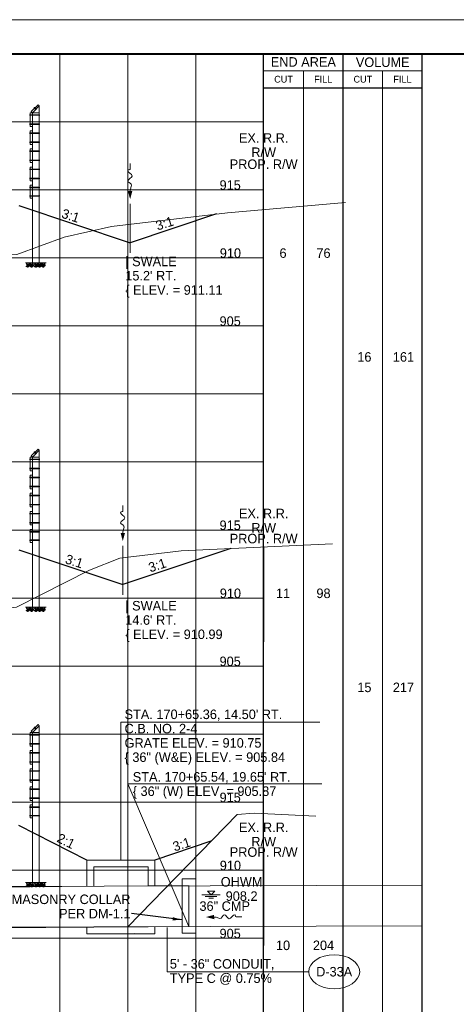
# Paper-space layout 'Layout1' of a CAD drawing. Header units: feet. Extents: x -1084 to 2301, y -843 to 1840.
# Tile 21 of 46: x 43 to 75, y 610 to 682. Entities that reach past the tile are written whole.
import ezdxf
from ezdxf.enums import TextEntityAlignment as Align

# ---------------------------------------------------------------- set-up
doc = ezdxf.new("R2010")
doc.units = ezdxf.units.FT
doc.header["$LTSCALE"] = 10
doc.header["$MEASUREMENT"] = 0
for name, pattern in [('cl5', [50, 1.25, -1.25, 45, -1.25, 1.25]), ('DGN Style 2', [42.257429, 25.354457, -16.902971]), ('DGN Style 3', [59.1604, 42.257429, -16.902971]), ('DGN Style 5', [29.5802, 12.677229, -16.902971]), ('esmtrrex', [4.75, 0.8, -0.325, -0.325, 0.8, -0.3, 0.8, -0.3, 0.8, -0.3]), ('fencepr', [1, 0.925, 0.075]), ('rowpr', [5.45, 1, -0.225, -0.225, 4])]:
    doc.linetypes.add(name, pattern=pattern)
for name, color, linetype, lineweight in [('DR_P_Flow_Arrow', 151, 'Continuous', 13), ('DR_P_Storm_Sewer', 151, 'Continuous', 13), ('DR_P_Text', 7, 'Continuous', 13), ('DR_X_Storm_Sewer', 151, 'DGN Style 5', 0), ('DR_X_Text', 7, 'Continuous', 0), ('GE_P_CL_5', 7, 'cl5', 13), ('RD_P_Cells', 7, 'Continuous', 0), ('RD_P_Fence', 230, 'fencepr', 13), ('RW_P_Fee_RW', 193, 'rowpr', 40), ('RW_X_Esmt_RR', 6, 'esmtrrex', 30), ('SH_Border', 7, 'Continuous', 40), ('SH_Data', 7, 'Continuous', 0), ('SH_Major_Grid_Line', 254, 'Continuous', 13), ('SH_Text', 7, 'Continuous', 13), ('TX_P_5', 7, 'Continuous', 13), ('XS_P_Finished_Grade', 3, 'Continuous', 30), ('XS_P_Subgrade', 4, 'Continuous', 30), ('XS_X_Ground_Line', 3, 'DGN Style 2', 13)]:
    doc.layers.add(name, color=color, linetype=linetype, lineweight=lineweight)
doc.layers.add('SH_Cut_Line', color=7, linetype='DGN Style 3', lineweight=0, plot=False)
doc.styles.add('Slanted-Normal LS 0.50', font='font31.shx', dxfattribs={"height": 0.14})
doc.styles.add('Style-font30', font='font30.shx')
doc.styles.add('Style-font31', font='font31.shx')
doc.dimstyles.get("Standard").update_dxf_attribs({"dimtxt": 0.18, "dimasz": 0.18, "dimexe": 0.18, "dimexo": 0.0625, "dimgap": 0.09, "dimtad": 0, "dimtih": 1, "dimtoh": 1, "dimdec": 4, "dimzin": 0, "dimdsep": 46, "dimtxsty": 'Standard', "dimcen": 0.09, "dimadec": 0, "dimazin": 0, "dimtfac": 1, "dimtdec": 4, "dimtofl": 0, "dimtmove": 0, "dimatfit": 3, "dimfxl": 1, "dimtolj": 1, "dimtzin": 0, "dimarcsym": 0})

# ---------------------------------------------------------------- blocks, each defined once
blk = doc.blocks.new('DFL-P_43')
at = {"layer": 'DR_X_Text'}
blk.add_open_spline([(-0.0799, 0.0002), (-0.081, 0.0002), (-0.082, 0.0002), (-0.0831, 0.0002), (-0.0943, 0.0003), (-0.1051, 0.005), (-0.116, 0.0077), (-0.1231, 0.0095), (-0.1309, 0.0131), (-0.1368, 0.015), (-0.1519, 0.0197), (-0.165, -0.0203), (-0.1792, -0.0218), (-0.1954, -0.0234), (-0.2115, 0.0181), (-0.2277, 0.0195), (-0.2455, 0.0211), (-0.2657, -0.0279), (-0.2837, -0.0218), (-0.2903, -0.0195), (-0.2867, 0.0007), (-0.2951, 0.0006), (-0.3134, 0.0004), (-0.3317, 0.0002), (-0.35, 0)], degree=3, knots=[0, 0, 0, 0, 0.009646, 0.009646, 0.009646, 0.112481, 0.112481, 0.112481, 0.179673, 0.179673, 0.179673, 0.350625, 0.350625, 0.350625, 0.544565, 0.544565, 0.544565, 0.756426, 0.756426, 0.756426, 0.832712, 0.832712, 0.832712, 1, 1, 1, 1], dxfattribs=at)
at = {"layer": 'DR_X_Text', "extrusion": (0, 0, -1)}
blk.add_solid([(0.08, 0.0215), (0, 0), (0.08, -0.0214)], dxfattribs=at)
blk = doc.blocks.new('GPKLBL_153')
at = {"layer": 'TX_P_5', "linetype": 'Continuous', "insert": (-0.445, 0.967), "char_height": 0.7, "attachment_point": 1, "rotation": 350.53768, "line_spacing_factor": 0.6, "style": 'Style-font31'}
blk.add_mtext('2:1', dxfattribs=at)
blk = doc.blocks.new('RCP_1')
at = {"layer": 'RD_P_Cells'}
for points, knots in [([(0.018, 0.094), (0.034, 0.1), (0.049, 0.107), (0.065, 0.113), (0.073, 0.116), (0.077, 0.099), (0.078, 0.091), (0.079, 0.081), (0.071, 0.071), (0.063, 0.061), (0.052, 0.047), (0.024, 0.038), (0.018, 0.052), (0.015, 0.06), (0.014, 0.068), (0.014, 0.076), (0.014, 0.08), (0.012, 0.085), (0.014, 0.089), (0.016, 0.09), (0.017, 0.092), (0.018, 0.094)], [0, 0, 0, 0, 0.258176, 0.258176, 0.258176, 0.385117, 0.385117, 0.385117, 0.555016, 0.555016, 0.555016, 0.785627, 0.785627, 0.785627, 0.908123, 0.908123, 0.908123, 0.969027, 0.969027, 0.969027, 1, 1, 1, 1]), ([(0.047, 0.33), (0.055, 0.335), (0.064, 0.339), (0.072, 0.343), (0.081, 0.347), (0.092, 0.348), (0.102, 0.349), (0.109, 0.349), (0.116, 0.347), (0.123, 0.341), (0.129, 0.335), (0.128, 0.327), (0.127, 0.32), (0.124, 0.31), (0.12, 0.299), (0.109, 0.291), (0.099, 0.282), (0.089, 0.281), (0.078, 0.279), (0.067, 0.276), (0.054, 0.269), (0.043, 0.279), (0.036, 0.286), (0.034, 0.293), (0.034, 0.301), (0.035, 0.307), (0.035, 0.315), (0.04, 0.321), (0.042, 0.324), (0.044, 0.327), (0.047, 0.33)], [0, 0, 0, 0, 0.107172, 0.107172, 0.107172, 0.224609, 0.224609, 0.224609, 0.311187, 0.311187, 0.311187, 0.390245, 0.390245, 0.390245, 0.521508, 0.521508, 0.521508, 0.650159, 0.650159, 0.650159, 0.785017, 0.785017, 0.785017, 0.874079, 0.874079, 0.874079, 0.953282, 0.953282, 0.953282, 1, 1, 1, 1]), ([(0.156, 0.261), (0.171, 0.264), (0.186, 0.267), (0.201, 0.269), (0.216, 0.271), (0.223, 0.245), (0.227, 0.231), (0.23, 0.218), (0.228, 0.202), (0.217, 0.19), (0.204, 0.176), (0.189, 0.17), (0.173, 0.165), (0.159, 0.161), (0.143, 0.159), (0.129, 0.165), (0.12, 0.169), (0.114, 0.175), (0.109, 0.183), (0.1, 0.197), (0.098, 0.215), (0.105, 0.228), (0.11, 0.236), (0.117, 0.244), (0.126, 0.249), (0.133, 0.254), (0.14, 0.258), (0.148, 0.26), (0.151, 0.26), (0.154, 0.261), (0.156, 0.262)], [0, 0, 0, 0, 0.126661, 0.126661, 0.126661, 0.253188, 0.253188, 0.253188, 0.368171, 0.368171, 0.368171, 0.509113, 0.509113, 0.509113, 0.63015, 0.63015, 0.63015, 0.70369, 0.70369, 0.70369, 0.826515, 0.826515, 0.826515, 0.907901, 0.907901, 0.907901, 0.976801, 0.976801, 0.976801, 1, 1, 1, 1]), ([(0.158, 0.106), (0.17, 0.109), (0.181, 0.113), (0.193, 0.116), (0.211, 0.12), (0.228, 0.117), (0.245, 0.102), (0.259, 0.091), (0.26, 0.075), (0.256, 0.062), (0.252, 0.047), (0.242, 0.032), (0.227, 0.019), (0.208, 0.002), (0.181, -0.004), (0.162, 0.008), (0.146, 0.017), (0.129, 0.031), (0.126, 0.047), (0.124, 0.058), (0.13, 0.07), (0.136, 0.079), (0.14, 0.086), (0.144, 0.093), (0.15, 0.099), (0.152, 0.101), (0.155, 0.104), (0.158, 0.106)], [0, 0, 0, 0, 0.098896, 0.098896, 0.098896, 0.24332, 0.24332, 0.24332, 0.355319, 0.355319, 0.355319, 0.496743, 0.496743, 0.496743, 0.673566, 0.673566, 0.673566, 0.816859, 0.816859, 0.816859, 0.906168, 0.906168, 0.906168, 0.969895, 0.969895, 0.969895, 1, 1, 1, 1]), ([(0.287, 0.352), (0.3, 0.354), (0.312, 0.356), (0.325, 0.358), (0.336, 0.359), (0.339, 0.335), (0.335, 0.325), (0.331, 0.314), (0.322, 0.303), (0.311, 0.295), (0.301, 0.287), (0.279, 0.289), (0.273, 0.301), (0.269, 0.309), (0.271, 0.318), (0.273, 0.326), (0.274, 0.331), (0.275, 0.337), (0.279, 0.342), (0.281, 0.345), (0.284, 0.349), (0.287, 0.352)], [0, 0, 0, 0, 0.188286, 0.188286, 0.188286, 0.356428, 0.356428, 0.356428, 0.541746, 0.541746, 0.541746, 0.732506, 0.732506, 0.732506, 0.852511, 0.852511, 0.852511, 0.937171, 0.937171, 0.937171, 1, 1, 1, 1]), ([(0.307, 0.203), (0.319, 0.208), (0.331, 0.213), (0.342, 0.218), (0.355, 0.224), (0.36, 0.197), (0.363, 0.184), (0.366, 0.171), (0.363, 0.157), (0.352, 0.144), (0.342, 0.132), (0.331, 0.126), (0.319, 0.123), (0.309, 0.12), (0.297, 0.119), (0.288, 0.129), (0.276, 0.14), (0.272, 0.153), (0.274, 0.165), (0.276, 0.174), (0.28, 0.186), (0.289, 0.191), (0.295, 0.195), (0.301, 0.199), (0.307, 0.203)], [0, 0, 0, 0, 0.135762, 0.135762, 0.135762, 0.276579, 0.276579, 0.276579, 0.425633, 0.425633, 0.425633, 0.565886, 0.565886, 0.565886, 0.678149, 0.678149, 0.678149, 0.814077, 0.814077, 0.814077, 0.922173, 0.922173, 0.922173, 1, 1, 1, 1])]:
    blk.add_open_spline(points, degree=3, knots=knots, dxfattribs=at)
blk = doc.blocks.new('XS POINT_91')
at = {"layer": 'RW_X_Esmt_RR', "linetype": 'DGN Style 3', "lineweight": 0}
blk.add_line((0, 3.5), (0, -3.5), dxfattribs=at)
blk = doc.blocks.new('GPKLBL_154')
at = {"layer": 'TX_P_5', "linetype": 'Continuous', "extrusion": (0, 0, -1), "insert": (-0.445, 0.967), "char_height": 0.7, "attachment_point": 3, "text_direction": (-0.986394, 0.164399, 0), "line_spacing_factor": 0.6, "style": 'Style-font31'}
blk.add_mtext('3:1', dxfattribs=at)
blk = doc.blocks.new('WSELEV_3')
at = {"layer": 'DR_X_Storm_Sewer', "linetype": 'Continuous'}
for p, q in [((-0.135, 0), (0.135, 0)), ((0, 0), (-0.053, 0.053)), ((-0.053, 0.053), (0.053, 0.053)), ((0, 0), (0.053, 0.053)), ((-0.085, -0.025), (0.085, -0.025)), ((-0.035, -0.05), (0.035, -0.05))]:
    blk.add_line(p, q, dxfattribs=at)
blk = doc.blocks.new('XS POINT_92')
at = {"layer": 'RW_X_Esmt_RR', "linetype": 'DGN Style 3', "lineweight": 0}
blk.add_line((0, 3.5), (0, -3.5), dxfattribs=at)
blk = doc.blocks.new('GPKLBL_158')
at = {"layer": 'TX_P_5', "linetype": 'Continuous', "insert": (-0.467, 0.971), "char_height": 0.7, "attachment_point": 1, "rotation": 350.53768, "line_spacing_factor": 0.6, "style": 'Style-font31'}
blk.add_mtext('3:1', dxfattribs=at)
blk = doc.blocks.new('GPKLBL_159')
at = {"layer": 'TX_P_5', "linetype": 'Continuous', "extrusion": (0, 0, -1), "insert": (-0.445, 0.967), "char_height": 0.7, "attachment_point": 3, "text_direction": (-0.986394, 0.164399, 0), "line_spacing_factor": 0.6, "style": 'Style-font31'}
blk.add_mtext('3:1', dxfattribs=at)
blk = doc.blocks.new('DFL-P_45')
at = {"layer": 'DR_P_Flow_Arrow', "color": 151, "linetype": 'Continuous', "lineweight": 13}
blk.add_open_spline([(-0.0799, 0.0003), (-0.081, 0.0002), (-0.082, 0.0002), (-0.0831, 0.0003), (-0.0943, 0.0003), (-0.1051, 0.005), (-0.116, 0.0078), (-0.1231, 0.0095), (-0.131, 0.0131), (-0.1368, 0.015), (-0.1515, 0.0198), (-0.165, -0.0203), (-0.1792, -0.0217), (-0.1954, -0.0234), (-0.2116, 0.0181), (-0.2278, 0.0195), (-0.2454, 0.0211), (-0.2657, -0.0279), (-0.2837, -0.0217), (-0.2903, -0.0195), (-0.2867, 0.0007), (-0.2951, 0.0006), (-0.3134, 0.0004), (-0.3317, 0.0002), (-0.35, 0)], degree=3, knots=[0, 0, 0, 0, 0.009646, 0.009646, 0.009646, 0.112481, 0.112481, 0.112481, 0.179673, 0.179673, 0.179673, 0.350625, 0.350625, 0.350625, 0.544565, 0.544565, 0.544565, 0.756426, 0.756426, 0.756426, 0.832712, 0.832712, 0.832712, 1, 1, 1, 1], dxfattribs=at)
at = {"layer": 'DR_P_Flow_Arrow', "color": 151, "linetype": 'Continuous', "lineweight": 0, "extrusion": (0, 0, -1)}
blk.add_solid([(0.08, 0.0215), (0, 0), (0.08, -0.0214)], dxfattribs=at)
blk = doc.blocks.new('XS POINT_94')
at = {"layer": 'RW_P_Fee_RW', "linetype": 'Continuous', "lineweight": 13}
blk.add_line((0, 3.5), (0, -3.5), dxfattribs=at)
blk = doc.blocks.new('XS POINT_95')
at = {"layer": 'RW_X_Esmt_RR', "linetype": 'DGN Style 3', "lineweight": 0}
blk.add_line((0, 3.5), (0, -3.5), dxfattribs=at)
blk = doc.blocks.new('GPKLBL_163')
at = {"layer": 'TX_P_5', "linetype": 'Continuous', "insert": (-0.467, 0.971), "char_height": 0.7, "attachment_point": 1, "rotation": 350.53768, "line_spacing_factor": 0.6, "style": 'Style-font31'}
blk.add_mtext('3:1', dxfattribs=at)
blk = doc.blocks.new('GPKLBL_164')
at = {"layer": 'TX_P_5', "linetype": 'Continuous', "extrusion": (0, 0, -1), "insert": (-0.445, 0.967), "char_height": 0.7, "attachment_point": 3, "text_direction": (-0.986394, 0.164399, 0), "line_spacing_factor": 0.6, "style": 'Style-font31'}
blk.add_mtext('3:1', dxfattribs=at)
blk = doc.blocks.new('DFL-P_46')
at = {"layer": 'DR_P_Flow_Arrow', "color": 151, "linetype": 'Continuous', "lineweight": 13}
blk.add_open_spline([(-0.0799, 0.0002), (-0.081, 0.0002), (-0.082, 0.0002), (-0.0831, 0.0002), (-0.0943, 0.0003), (-0.1051, 0.005), (-0.116, 0.0077), (-0.1231, 0.0095), (-0.131, 0.0131), (-0.1368, 0.015), (-0.1515, 0.0198), (-0.165, -0.0203), (-0.1792, -0.0218), (-0.1954, -0.0234), (-0.2116, 0.0181), (-0.2277, 0.0195), (-0.2454, 0.0211), (-0.2657, -0.0279), (-0.2837, -0.0218), (-0.2903, -0.0195), (-0.2867, 0.0007), (-0.2951, 0.0006), (-0.3134, 0.0004), (-0.3317, 0.0002), (-0.35, 0)], degree=3, knots=[0, 0, 0, 0, 0.009646, 0.009646, 0.009646, 0.112481, 0.112481, 0.112481, 0.179673, 0.179673, 0.179673, 0.350625, 0.350625, 0.350625, 0.544565, 0.544565, 0.544565, 0.756426, 0.756426, 0.756426, 0.832712, 0.832712, 0.832712, 1, 1, 1, 1], dxfattribs=at)
at = {"layer": 'DR_P_Flow_Arrow', "color": 151, "linetype": 'Continuous', "lineweight": 0, "extrusion": (0, 0, -1)}
blk.add_solid([(0.08, 0.0215), (0, 0), (0.08, -0.0214)], dxfattribs=at)
blk = doc.blocks.new('XS POINT_97')
at = {"layer": 'RW_P_Fee_RW', "linetype": 'Continuous', "lineweight": 13}
blk.add_line((0, 3.5), (0, -3.5), dxfattribs=at)

psp = doc.layouts.get("Layout1")

# ---------------------------------------------------------------- linework, layer by layer
at = {"layer": 'DR_P_Storm_Sewer'}
for p, q in [((47.833, 620.75), (52.833, 620.75)), ((47.833, 620.75), (47.833, 618.817)), ((48.333, 620.25), (48.333, 618.82)), ((48.333, 620.25), (52.333, 620.25)), ((52.333, 620.25), (52.333, 618.851)), ((52.833, 620.75), (52.833, 618.855)), ((54.833, 619.375), (55.833, 619.375)), ((54.833, 619.375), (54.833, 615.375)), ((55.833, 619.375), (55.833, 615.375)), ((19.832, 618.6), (48.333, 618.82)), ((52.333, 618.851), (55.332, 618.854)), ((55.332, 618.875), (55.332, 615.854)), ((19.832, 615.6), (48.333, 615.82)), ((47.833, 615.817), (47.833, 615.336)), ((52.333, 615.836), (48.333, 615.836)), ((52.333, 615.851), (55.332, 615.854)), ((52.333, 615.851), (52.333, 615.836)), ((52.833, 615.855), (52.833, 615.336)), ((52.833, 615.336), (47.833, 615.336)), ((50.333, 615.338), (51.333, 615.341)), ((54.833, 615.375), (55.833, 615.375))]:
    psp.add_line(p, q, dxfattribs=at)
at = {"layer": 'DR_P_Text'}
for p, q in [((50.333, 630.891), (64.961, 630.891)), ((50.333, 630.891), (50.333, 620.75)), ((50.833, 626.355), (65.11, 626.355)), ((55.332, 615.854), (50.833, 626.355)), ((53.735, 612.544), (53.735, 615.785)), ((53.735, 612.544), (64.142, 612.544))]:
    psp.add_line(p, q, dxfattribs=at)
at = {"layer": 'DR_P_Text', "color": 7, "linetype": 'Continuous', "lineweight": 13}
psp.add_ellipse((66.017, 612.544), major_axis=(1.875, 0), ratio=0.666667, dxfattribs=at)
at = {"layer": 'DR_X_Storm_Sewer'}
for p, q in [((41.293, 618.81), (72.5, 618.907)), ((41.293, 615.81), (72.5, 615.907))]:
    psp.add_line(p, q, dxfattribs=at)
at = {"layer": 'GE_P_CL_5'}
for p, q in [((51.012, 668.969), (51.012, 665.366)), ((50.472, 643.849), (50.472, 640.246))]:
    psp.add_line(p, q, dxfattribs=at)
at = {"layer": 'RD_P_Fence', "linetype": 'Continuous'}
for p, q in [((44.24, 676.253), (43.74, 675.753)), ((44.333, 676.16), (43.833, 675.66)), ((43.946, 675.988), (44.004, 676.047)), ((44.089, 675.874), (43.946, 676.017)), ((43.96, 675.973), (43.946, 675.988)), ((44.118, 675.903), (43.976, 676.046)), ((44.019, 676.032), (44.004, 676.047)), ((44.333, 676.16), (44.333, 664.631)), ((44.333, 675.516), (43.625, 675.516)), ((44.333, 675.474), (43.625, 675.474)), ((43.666, 675.536), (43.645, 675.536)), ((43.645, 675.453), (43.645, 675.536)), ((43.666, 675.453), (43.645, 675.453)), ((43.833, 675.66), (43.666, 675.66)), ((43.666, 674.66), (43.666, 675.66)), ((43.833, 675.66), (43.833, 664.631)), ((44.333, 675.66), (43.833, 675.66)), ((44.333, 674.846), (43.625, 674.846)), ((44.333, 674.804), (43.625, 674.804)), ((43.666, 674.866), (43.645, 674.866)), ((43.645, 674.783), (43.645, 674.866)), ((43.666, 674.783), (43.645, 674.783)), ((43.833, 674.66), (43.666, 674.66)), ((43.833, 674.33), (43.666, 674.33)), ((43.666, 673.33), (43.666, 674.33)), ((44.333, 674.186), (43.625, 674.186)), ((44.333, 674.144), (43.625, 674.144)), ((43.666, 674.206), (43.645, 674.206)), ((43.645, 674.123), (43.645, 674.206)), ((43.666, 674.123), (43.645, 674.123)), ((44.333, 673.516), (43.625, 673.516)), ((44.333, 673.474), (43.625, 673.474)), ((43.666, 673.536), (43.645, 673.536)), ((43.645, 673.453), (43.645, 673.536)), ((43.666, 673.453), (43.645, 673.453)), ((43.666, 672.876), (43.645, 672.876)), ((43.645, 672.793), (43.645, 672.876)), ((43.833, 673.33), (43.666, 673.33)), ((43.833, 673), (43.666, 673)), ((43.666, 672), (43.666, 673)), ((44.333, 672.856), (43.625, 672.856)), ((44.333, 672.814), (43.625, 672.814)), ((44.333, 672.186), (43.625, 672.186)), ((43.666, 672.793), (43.645, 672.793)), ((43.666, 672.206), (43.645, 672.206)), ((43.645, 672.123), (43.645, 672.206)), ((44.333, 672.144), (43.625, 672.144)), ((44.333, 671.526), (43.625, 671.526)), ((44.333, 671.484), (43.625, 671.484)), ((43.666, 672.123), (43.645, 672.123)), ((43.666, 671.546), (43.645, 671.546)), ((43.645, 671.463), (43.645, 671.546)), ((43.666, 671.463), (43.645, 671.463)), ((43.833, 672), (43.666, 672)), ((43.833, 671.67), (43.666, 671.67)), ((43.666, 670.67), (43.666, 671.67)), ((44.333, 670.856), (43.625, 670.856)), ((44.333, 670.814), (43.625, 670.814)), ((43.666, 670.876), (43.645, 670.876)), ((43.645, 670.793), (43.645, 670.876)), ((43.666, 670.793), (43.645, 670.793)), ((44.333, 670.196), (43.625, 670.196)), ((44.333, 670.154), (43.625, 670.154)), ((43.666, 670.216), (43.645, 670.216)), ((43.645, 670.133), (43.645, 670.216)), ((43.666, 670.133), (43.645, 670.133)), ((43.833, 670.67), (43.666, 670.67)), ((43.833, 670.34), (43.666, 670.34)), ((43.666, 669.382), (43.666, 670.34)), ((44.333, 669.568), (43.625, 669.568)), ((44.333, 669.526), (43.625, 669.526)), ((43.666, 669.588), (43.645, 669.588)), ((43.645, 669.505), (43.645, 669.588)), ((43.666, 669.505), (43.645, 669.505)), ((43.833, 669.382), (43.666, 669.382)), ((44.333, 664.631), (43.833, 664.631)), ((44.24, 650.953), (43.74, 650.453)), ((44.333, 650.86), (43.833, 650.36)), ((43.946, 650.688), (44.004, 650.747)), ((44.089, 650.574), (43.946, 650.717)), ((43.96, 650.673), (43.946, 650.688)), ((44.118, 650.603), (43.976, 650.746)), ((44.019, 650.732), (44.004, 650.747)), ((44.333, 650.86), (44.333, 639.331)), ((44.333, 650.216), (43.625, 650.216)), ((44.333, 650.174), (43.625, 650.174)), ((43.666, 650.236), (43.645, 650.236)), ((43.645, 650.153), (43.645, 650.236)), ((43.666, 650.153), (43.645, 650.153)), ((43.833, 650.36), (43.666, 650.36)), ((43.666, 649.36), (43.666, 650.36)), ((43.833, 650.36), (43.833, 639.331)), ((44.333, 650.36), (43.833, 650.36)), ((44.333, 649.546), (43.625, 649.546)), ((44.333, 649.504), (43.625, 649.504)), ((43.666, 649.566), (43.645, 649.566)), ((43.645, 649.483), (43.645, 649.566)), ((43.666, 649.483), (43.645, 649.483)), ((43.833, 649.36), (43.666, 649.36)), ((43.833, 649.03), (43.666, 649.03)), ((43.666, 648.03), (43.666, 649.03)), ((44.333, 648.886), (43.625, 648.886)), ((44.333, 648.844), (43.625, 648.844)), ((43.666, 648.906), (43.645, 648.906)), ((43.645, 648.823), (43.645, 648.906)), ((43.666, 648.823), (43.645, 648.823)), ((44.333, 648.216), (43.625, 648.216)), ((44.333, 648.174), (43.625, 648.174)), ((44.333, 647.556), (43.625, 647.556)), ((43.666, 648.236), (43.645, 648.236)), ((43.645, 648.153), (43.645, 648.236)), ((43.666, 648.153), (43.645, 648.153)), ((43.666, 647.576), (43.645, 647.576)), ((43.645, 647.493), (43.645, 647.576)), ((43.833, 648.03), (43.666, 648.03)), ((43.833, 647.7), (43.666, 647.7)), ((43.666, 646.7), (43.666, 647.7)), ((44.333, 647.514), (43.625, 647.514)), ((44.333, 646.886), (43.625, 646.886)), ((44.333, 646.844), (43.625, 646.844)), ((43.666, 647.493), (43.645, 647.493)), ((43.666, 646.906), (43.645, 646.906)), ((43.645, 646.823), (43.645, 646.906)), ((43.666, 646.823), (43.645, 646.823)), ((44.333, 646.226), (43.625, 646.226)), ((44.333, 646.184), (43.625, 646.184)), ((43.666, 646.246), (43.645, 646.246)), ((43.645, 646.163), (43.645, 646.246)), ((43.666, 646.163), (43.645, 646.163)), ((43.833, 646.7), (43.666, 646.7)), ((43.833, 646.37), (43.666, 646.37)), ((43.666, 645.37), (43.666, 646.37)), ((44.333, 645.556), (43.625, 645.556)), ((44.333, 645.514), (43.625, 645.514)), ((43.666, 645.576), (43.645, 645.576)), ((43.645, 645.493), (43.645, 645.576)), ((43.666, 645.493), (43.645, 645.493)), ((44.333, 644.896), (43.625, 644.896)), ((44.333, 644.854), (43.625, 644.854)), ((43.666, 644.916), (43.645, 644.916)), ((43.645, 644.833), (43.645, 644.916)), ((43.666, 644.833), (43.645, 644.833)), ((43.833, 645.37), (43.666, 645.37)), ((43.833, 645.04), (43.666, 645.04)), ((43.666, 644.082), (43.666, 645.04)), ((44.333, 644.268), (43.625, 644.268)), ((44.333, 644.226), (43.625, 644.226)), ((43.666, 644.288), (43.645, 644.288)), ((43.645, 644.205), (43.645, 644.288)), ((43.666, 644.205), (43.645, 644.205)), ((43.833, 644.082), (43.666, 644.082)), ((44.333, 639.331), (43.833, 639.331)), ((44.24, 630.713), (43.74, 630.213)), ((44.333, 630.62), (43.833, 630.12)), ((43.946, 630.448), (44.004, 630.507)), ((44.089, 630.334), (43.946, 630.477)), ((43.96, 630.433), (43.946, 630.448)), ((44.118, 630.363), (43.976, 630.506)), ((44.019, 630.492), (44.004, 630.507)), ((44.333, 630.62), (44.333, 619.091)), ((44.333, 629.976), (43.625, 629.976)), ((44.333, 629.934), (43.625, 629.934)), ((43.666, 629.996), (43.645, 629.996)), ((43.645, 629.913), (43.645, 629.996)), ((43.666, 629.913), (43.645, 629.913)), ((43.833, 630.12), (43.666, 630.12)), ((43.666, 629.12), (43.666, 630.12)), ((43.833, 630.12), (43.833, 619.091)), ((44.333, 630.12), (43.833, 630.12)), ((44.333, 629.306), (43.625, 629.306)), ((44.333, 629.264), (43.625, 629.264)), ((43.666, 629.326), (43.645, 629.326)), ((43.645, 629.243), (43.645, 629.326)), ((43.666, 629.243), (43.645, 629.243)), ((43.833, 629.12), (43.666, 629.12)), ((43.833, 628.79), (43.666, 628.79)), ((43.666, 627.79), (43.666, 628.79)), ((44.333, 628.646), (43.625, 628.646)), ((44.333, 628.604), (43.625, 628.604)), ((43.666, 628.666), (43.645, 628.666)), ((43.645, 628.583), (43.645, 628.666)), ((43.666, 628.583), (43.645, 628.583)), ((44.333, 627.976), (43.625, 627.976)), ((44.333, 627.934), (43.625, 627.934)), ((44.333, 627.316), (43.625, 627.316)), ((43.666, 627.996), (43.645, 627.996)), ((43.645, 627.913), (43.645, 627.996)), ((43.666, 627.913), (43.645, 627.913)), ((43.666, 627.336), (43.645, 627.336)), ((43.645, 627.253), (43.645, 627.336)), ((43.833, 627.79), (43.666, 627.79)), ((43.833, 627.46), (43.666, 627.46)), ((43.666, 626.46), (43.666, 627.46)), ((44.333, 627.274), (43.625, 627.274)), ((44.333, 626.646), (43.625, 626.646)), ((44.333, 626.604), (43.625, 626.604)), ((43.666, 627.253), (43.645, 627.253)), ((43.666, 626.666), (43.645, 626.666)), ((43.645, 626.583), (43.645, 626.666)), ((43.666, 626.583), (43.645, 626.583)), ((44.333, 625.986), (43.625, 625.986)), ((44.333, 625.944), (43.625, 625.944)), ((43.666, 626.006), (43.645, 626.006)), ((43.645, 625.923), (43.645, 626.006)), ((43.666, 625.923), (43.645, 625.923)), ((43.833, 626.46), (43.666, 626.46)), ((43.833, 626.13), (43.666, 626.13)), ((43.666, 625.13), (43.666, 626.13)), ((44.333, 625.316), (43.625, 625.316)), ((44.333, 625.274), (43.625, 625.274)), ((43.666, 625.336), (43.645, 625.336)), ((43.645, 625.253), (43.645, 625.336)), ((43.666, 625.253), (43.645, 625.253)), ((43.833, 625.13), (43.666, 625.13)), ((44.333, 624.656), (43.625, 624.656)), ((44.333, 624.614), (43.625, 624.614)), ((43.666, 624.676), (43.645, 624.676)), ((43.645, 624.593), (43.645, 624.676)), ((43.666, 624.593), (43.645, 624.593)), ((43.833, 624.8), (43.666, 624.8)), ((43.666, 623.842), (43.666, 624.8)), ((44.333, 624.028), (43.625, 624.028)), ((44.333, 623.986), (43.625, 623.986)), ((43.666, 624.048), (43.645, 624.048)), ((43.645, 623.965), (43.645, 624.048)), ((43.666, 623.965), (43.645, 623.965)), ((43.833, 623.842), (43.666, 623.842)), ((44.333, 619.091), (43.833, 619.091))]:
    psp.add_line(p, q, dxfattribs=at)
at = {"layer": 'RD_P_Fence'}
for p, q in [((43.946, 676.017), (43.976, 676.046)), ((44.333, 676.16), (44.24, 676.253)), ((43.625, 675.474), (43.625, 675.516)), ((43.833, 675.66), (43.74, 675.753)), ((43.625, 674.804), (43.625, 674.846)), ((43.625, 674.144), (43.625, 674.186)), ((43.625, 673.474), (43.625, 673.516)), ((43.625, 672.814), (43.625, 672.856)), ((43.625, 672.144), (43.625, 672.186)), ((43.625, 671.484), (43.625, 671.526)), ((43.625, 670.814), (43.625, 670.856)), ((43.625, 670.154), (43.625, 670.196)), ((43.625, 669.526), (43.625, 669.568)), ((43.833, 650.36), (43.74, 650.453)), ((43.946, 650.717), (43.976, 650.746)), ((44.333, 650.86), (44.24, 650.953)), ((43.625, 650.174), (43.625, 650.216)), ((43.625, 649.504), (43.625, 649.546)), ((43.625, 648.844), (43.625, 648.886)), ((43.625, 648.174), (43.625, 648.216)), ((43.625, 647.514), (43.625, 647.556)), ((43.625, 646.844), (43.625, 646.886)), ((43.625, 646.184), (43.625, 646.226)), ((43.625, 645.514), (43.625, 645.556)), ((43.625, 644.854), (43.625, 644.896)), ((43.625, 644.226), (43.625, 644.268)), ((43.833, 630.12), (43.74, 630.213)), ((43.946, 630.477), (43.976, 630.506)), ((44.333, 630.62), (44.24, 630.713)), ((43.625, 629.934), (43.625, 629.976)), ((43.625, 629.264), (43.625, 629.306)), ((43.625, 628.604), (43.625, 628.646)), ((43.625, 627.934), (43.625, 627.976)), ((43.625, 627.274), (43.625, 627.316)), ((43.625, 626.604), (43.625, 626.646)), ((43.625, 625.944), (43.625, 625.986)), ((43.625, 625.274), (43.625, 625.316)), ((43.625, 624.614), (43.625, 624.656)), ((43.625, 623.986), (43.625, 624.028))]:
    psp.add_line(p, q, dxfattribs=at)
at = {"layer": 'RD_P_Fence', "ltscale": 1.166667, "extrusion": (0, 0, -1)}
for centre in [(-44.318, 675.495), (-44.318, 674.825), (-44.318, 674.165), (-44.318, 673.495), (-44.318, 672.835), (-44.318, 672.165), (-44.318, 671.505), (-44.318, 670.835), (-44.318, 670.175), (-44.318, 669.547), (-44.318, 650.195), (-44.318, 649.525), (-44.318, 648.865), (-44.318, 648.195), (-44.318, 647.535), (-44.318, 646.865), (-44.318, 646.205), (-44.318, 645.535), (-44.318, 644.875), (-44.318, 644.247), (-44.318, 629.955), (-44.318, 629.285), (-44.318, 628.625), (-44.318, 627.955), (-44.318, 627.295), (-44.318, 626.625), (-44.318, 625.965), (-44.318, 625.295), (-44.318, 624.635), (-44.318, 624.007)]:
    psp.add_arc(centre, 0.03, 119.86589, 240.13411, dxfattribs=at)
at = {"layer": 'RW_P_Fee_RW', "linetype": 'Continuous', "lineweight": 13}
psp.add_line((60.833, 620.745), (60.833, 614.482), dxfattribs=at)
at = {"layer": 'SH_Border', "color": 7, "linetype": 'Continuous', "lineweight": 40, "flags": 128}
psp.add_lwpolyline([(0, 680), (157.5, 680), (157.5, 575), (0, 575), (0, 680)], close=True, dxfattribs=at)
at = {"layer": 'SH_Cut_Line', "color": 7, "linetype": 'DGN Style 3', "lineweight": 0, "flags": 128}
psp.add_lwpolyline([(-10, 572.5), (160, 572.5), (160, 682.5), (-10, 682.5), (-10, 572.5)], close=True, dxfattribs=at)
at = {"layer": 'SH_Data', "color": 7, "linetype": 'Continuous', "lineweight": 30}
for p, q in [((60.832, 575), (60.832, 680)), ((66.667, 575), (66.667, 680)), ((72.5, 575), (72.5, 680)), ((60.832, 677.5), (72.5, 677.5))]:
    psp.add_line(p, q, dxfattribs=at)
at = {"layer": 'SH_Data', "color": 7, "linetype": 'Continuous', "lineweight": 0}
psp.add_line((60.832, 678.75), (72.5, 678.75), dxfattribs=at)
at = {"layer": 'SH_Data', "color": 7, "linetype": 'Continuous', "lineweight": 13}
for p, q in [((63.75, 575), (63.75, 678.75)), ((69.583, 575), (69.583, 678.75))]:
    psp.add_line(p, q, dxfattribs=at)
at = {"layer": 'SH_Major_Grid_Line', "color": 254, "linetype": 'Continuous', "lineweight": 13}
for p, q in [((45.833, 575), (45.833, 680)), ((50.833, 575), (50.833, 680)), ((55.833, 575), (55.833, 680)), ((5.832, 675), (60.832, 675)), ((5.832, 670), (60.832, 670)), ((5.832, 665), (60.832, 665)), ((5.832, 660), (60.832, 660)), ((5.832, 655), (60.832, 655)), ((5.832, 650), (60.832, 650)), ((5.832, 645), (60.832, 645)), ((5.832, 640), (60.832, 640)), ((5.832, 635), (60.832, 635)), ((5.832, 630), (60.832, 630)), ((5.832, 625), (60.832, 625)), ((5.832, 620), (60.832, 620)), ((5.832, 615), (60.832, 615))]:
    psp.add_line(p, q, dxfattribs=at)
at = {"layer": 'XS_P_Finished_Grade'}
for p, q in [((42.833, 668.837), (51.012, 666.11)), ((57.354, 668.224), (51.012, 666.11)), ((42.833, 643.537), (50.472, 640.99)), ((58.419, 643.639), (50.472, 640.99)), ((47.833, 620.75), (42.833, 623.297)), ((56.958, 622.125), (52.833, 620.75))]:
    psp.add_line(p, q, dxfattribs=at)
at = {"layer": 'XS_P_Subgrade', "lineweight": 13}
for p, q in [((43.833, 664.631), (43.325, 664.631)), ((44.333, 664.631), (44.825, 664.631)), ((43.833, 639.331), (43.325, 639.331)), ((44.333, 639.331), (44.825, 639.331)), ((43.833, 619.091), (43.325, 619.091)), ((44.333, 619.091), (44.825, 619.091))]:
    psp.add_line(p, q, dxfattribs=at)
at = {"layer": 'XS_X_Ground_Line', "flags": 128}
for points in [[(0, 664.76), (1.147, 664.694), (4.117, 664.744), (11.201, 664.48), (16.961, 664.506), (29.207, 664.688), (35.832, 665.072), (36.63, 665.118), (42.69, 665.241), (46.162, 666.524), (49.639, 667.308), (58.172, 668.296), (66.85, 669.057)], [(3.469, 638.355), (8.899, 638.322), (12.001, 638.207), (18.217, 638.303), (35.833, 638.835), (36.166, 638.845), (38.844, 638.879), (42.655, 639.322), (48.035, 642.043), (50.243, 642.938), (54.771, 643.464), (65.884, 643.996)], [(19.832, 615.6), (30.535, 616.32), (30.719, 616.168), (35.833, 616.759), (40.091, 615.757), (44.13, 615.819), (47.178, 615.812), (50.833, 615.84), (58.881, 624.099), (60.142, 624.205), (64.67, 623.971)]]:
    psp.add_lwpolyline(points, dxfattribs=at)

# ---------------------------------------------------------------- block references
at = {"layer": 'DR_P_Flow_Arrow', "color": 151, "linetype": 'Continuous', "lineweight": 0, "xscale": 7.5, "yscale": 7.5, "zscale": 7.5, "rotation": 269.9999999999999}
for name, p in [('DFL-P_46', (51.012, 669.303)), ('DFL-P_45', (50.472, 644.183))]:
    psp.add_blockref(name, p, dxfattribs=at)
at = {"layer": 'DR_X_Storm_Sewer', "linetype": 'Continuous', "xscale": 5, "yscale": 5, "zscale": 5}
psp.add_blockref('WSELEV_3', (56.966, 618.2), dxfattribs=at)
at = {"layer": 'DR_X_Text', "xscale": 7.500000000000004, "yscale": 7.500000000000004, "zscale": 7.500000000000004, "rotation": 180.2724026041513}
psp.add_blockref('DFL-P_43', (56.592, 616.561), dxfattribs=at)
at = {"layer": 'RD_P_Cells', "xscale": 0.75, "yscale": 0.75, "zscale": 0.75}
for p in [(43.355, 664.317), (43.636, 664.317), (43.953, 664.317), (44.22, 664.317), (44.495, 664.317), (43.355, 639.017), (43.636, 639.017), (43.953, 639.017), (44.22, 639.017), (44.495, 639.017), (43.355, 618.777), (43.636, 618.777), (43.953, 618.777), (44.22, 618.777), (44.495, 618.777)]:
    psp.add_blockref('RCP_1', p, dxfattribs=at)
at = {"layer": 'RW_P_Fee_RW', "linetype": 'Continuous', "lineweight": 13}
for name, p in [('XS POINT_97', (60.832, 667.789)), ('XS POINT_94', (60.833, 640.28))]:
    psp.add_blockref(name, p, dxfattribs=at)
at = {"layer": 'RW_X_Esmt_RR', "linetype": 'DGN Style 3', "lineweight": 0}
for name, p in [('XS POINT_95', (60.832, 668.833)), ('XS POINT_92', (60.832, 641.237)), ('XS POINT_91', (60.833, 618.172))]:
    psp.add_blockref(name, p, dxfattribs=at)
at = {"layer": 'TX_P_5', "linetype": 'Continuous'}
for name, p, rotation in [('GPKLBL_163', (46.451, 667.603), 351.8357058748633), ('GPKLBL_158', (46.717, 642.209), 351.8357058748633), ('GPKLBL_153', (46.017, 621.692), 343.2794199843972)]:
    psp.add_blockref(name, p, dxfattribs=dict(at, rotation=rotation))
at = {"layer": 'TX_P_5', "linetype": 'Continuous', "extrusion": (0, 0, -1), "rotation": 351.8357058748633}
for name, p in [('GPKLBL_164', (-53.758, 667.044)), ('GPKLBL_159', (-53.218, 641.924)), ('GPKLBL_154', (-55.007, 621.414))]:
    psp.add_blockref(name, p, dxfattribs=at)

# ---------------------------------------------------------------- texts
at = {"layer": 'DR_P_Text', "lineweight": 13, "style": 'Slanted-Normal LS 0.50'}
psp.add_text('D-33A', height=0.7, dxfattribs=at).set_placement((66.017, 612.544), align=Align.MIDDLE_CENTER)
at = {"layer": 'DR_P_Text', "char_height": 0.7, "line_spacing_factor": 0.9, "style": 'Slanted-Normal LS 0.50'}
for s, insert, attachment_point in [('STA. 170+65.36, 14.50\' RT.\\PC.B. NO. 2-4\\PGRATE ELEV. = 910.75\\P\\{ 36" (W&E) ELEV. = 905.84', (50.602, 631.808), 1), ('STA. 170+65.54, 19.65\' RT.\\P\\{ 36" (W) ELEV. = 905.87', (51.205, 627.21), 1), ('MASONRY COLLAR\\PPER DM-1.1', (51.039, 618.214), 3), ('5\' - 36" CONDUIT,\\PTYPE C @ 0.75%', (53.931, 613.47), 1)]:
    psp.add_mtext(s, dxfattribs=dict(at, insert=insert, attachment_point=attachment_point))
at = {"layer": 'DR_X_Text', "char_height": 0.7, "line_spacing_factor": 0.9, "style": 'Slanted-Normal LS 0.50'}
for s, insert, attachment_point in [('OHWM\\P908.2', (59.211, 617.741), 8), ('36" CMP', (56.11, 617.715), 1)]:
    psp.add_mtext(s, dxfattribs=dict(at, insert=insert, attachment_point=attachment_point))
at = {"layer": 'RW_P_Fee_RW', "linetype": 'Continuous', "lineweight": 13, "char_height": 0.7, "attachment_point": 2, "line_spacing_factor": 0.9, "style": 'Style-font31'}
for insert in [(60.832, 672.231), (60.833, 644.722), (60.833, 621.687)]:
    psp.add_mtext('PROP. R/W', dxfattribs=dict(at, insert=insert))
at = {"layer": 'RW_X_Esmt_RR', "linetype": 'Continuous', "lineweight": 0, "char_height": 0.7, "attachment_point": 8, "line_spacing_factor": 0.9, "style": 'Style-font31'}
for insert in [(60.832, 672.4), (60.832, 644.804), (60.833, 621.738)]:
    psp.add_mtext('EX. R.R.\\PR/W', dxfattribs=dict(at, insert=insert))
at = {"layer": 'SH_Data', "color": 7, "linetype": 'Continuous', "lineweight": 13, "style": 'Style-font30'}
for s, p in [('END AREA', (63.75, 679.397)), ('VOLUME', (69.586, 679.375))]:
    psp.add_text(s, height=0.7, dxfattribs=at).set_placement(p, align=Align.MIDDLE_CENTER)
at = {"layer": 'SH_Data', "color": 7, "linetype": 'Continuous', "lineweight": 0, "style": 'Style-font30'}
for s, p in [('CUT', (62.293, 678.125)), ('FILL', (65.209, 678.125)), ('CUT', (68.127, 678.125)), ('FILL', (71.042, 678.125))]:
    psp.add_text(s, height=0.5, dxfattribs=at).set_placement(p, align=Align.MIDDLE_CENTER)
at = {"layer": 'SH_Text', "style": 'Style-font31'}
for s, p in [('915', (58.369, 670)), ('910', (58.386, 665)), ('6', (62.256, 665)), ('76', (65.232, 665)), ('905', (58.369, 660)), ('16', (68.239, 657.37)), ('161', (71.111, 657.37)), ('915', (58.369, 645)), ('910', (58.386, 640)), ('11', (62.256, 640)), ('98', (65.232, 640)), ('905', (58.369, 635)), ('217', (71.111, 633.088)), ('15', (68.239, 633.088)), ('915', (58.369, 625)), ('910', (58.386, 620)), ('905', (58.369, 615)), ('10', (62.256, 614.132)), ('204', (65.232, 614.132))]:
    psp.add_text(s, height=0.7, dxfattribs=at).set_placement(p, align=Align.CENTER)
at = {"layer": 'TX_P_5', "char_height": 0.7, "attachment_point": 1, "line_spacing_factor": 0.9, "style": 'Slanted-Normal LS 0.50'}
for s, insert in [("| SWALE\\P15.2' RT.\\P\\{ ELEV. = 911.11", (50.656, 665.088)), ("| SWALE\\P14.6' RT.\\P\\{ ELEV. = 910.99", (50.656, 639.788))]:
    psp.add_mtext(s, dxfattribs=dict(at, insert=insert))

# ---------------------------------------------------------------- leaders
at = {"layer": 'DR_P_Text', "color": 97, "linetype": 'Continuous', "lineweight": 0, "annotation_type": 0, "has_hookline": 1, "hookline_direction": 1, "text_width": 8.983}
psp.add_leader([(54.833, 616.35), (51.109, 616.814)], dimstyle='Standard', override={"dimtxt": 0.14, "dimasz": 0.7, "dimgap": 0.07, "dimtad": 0, "dimtxsty": 'Slanted-Normal LS 0.50'}, dxfattribs=at)

doc.saveas('drawing.dxf')
